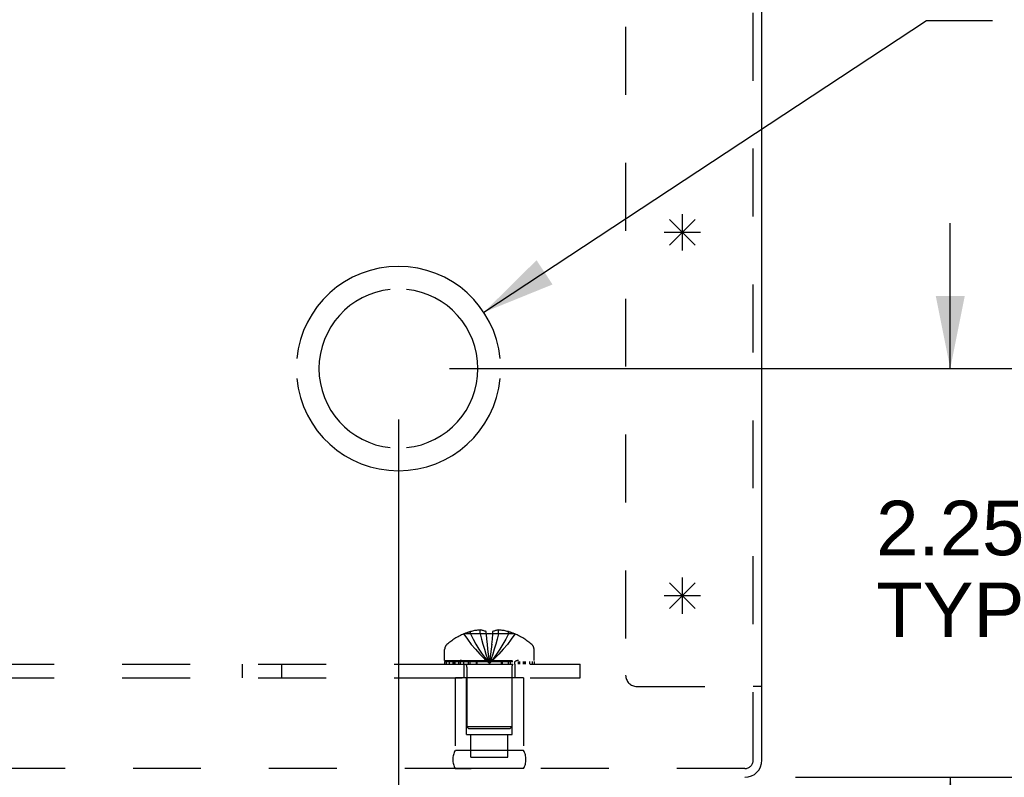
# Model space of a CAD drawing. Header units: inches. Extents: x 0 to 68, y 0 to 44.
# Tile 4 of 16: x 25.4 to 30.8, y 3.4 to 7.5. Entities that reach past the tile are written whole.
import ezdxf

# ---------------------------------------------------------------- set-up
doc = ezdxf.new("R2010")
doc.units = ezdxf.units.IN
doc.header["$LTSCALE"] = 3.74
doc.header["$MEASUREMENT"] = 0
doc.linetypes.add('HIDDEN', pattern=[0.2, 0.1, -0.1])
doc.layers.get('0').update_dxf_attribs({"linetype": 'CONTINUOUS'})
for name, color, linetype in [('DEFAULT_2', 8, 'HIDDEN'), ('DIMENSIONS', 7, 'CONTINUOUS'), ('OPEN', 7, 'CONTINUOUS'), ('SPOTWELDS', 7, 'CONTINUOUS'), ('SUBPANEL', 7, 'CONTINUOUS')]:
    doc.layers.add(name, color=color, linetype=linetype)
doc.styles.get("Standard").update_dxf_attribs({"font": 'arial.ttf'})
doc.dimstyles.new('DIMSTYLE_1', dxfattribs={"dimtxt": 0.3, "dimasz": 0.4, "dimexe": 0.09, "dimexo": 0.07, "dimgap": 0.0375, "dimtad": 0, "dimtih": 1, "dimtoh": 1, "dimzin": 4, "dimdsep": 46, "dimtxsty": 'Standard', "dimblk": '_FILLED', "dimblk1": '_FILLED', "dimblk2": '_FILLED', "dimcen": 0.09, "dimadec": 3, "dimazin": 1, "dimtfac": 1, "dimtdec": 3, "dimtofl": 0, "dimtmove": 0, "dimatfit": 3, "dimldrblk": '_FILLED', "dimfxl": 0, "dimtolj": 1, "dimtzin": 4, "dimarcsym": 0})
doc.dimstyles.get("Standard").update_dxf_attribs({"dimtxt": 0.34, "dimasz": 0.4, "dimexe": 0.09, "dimexo": 0.07, "dimgap": 0.09, "dimtad": 0, "dimtih": 1, "dimtoh": 1, "dimdec": 3, "dimzin": 4, "dimdsep": 46, "dimtxsty": 'Standard', "dimblk": '_FILLED', "dimblk1": '_FILLED', "dimblk2": '_FILLED', "dimcen": 0.09, "dimadec": 3, "dimazin": 1, "dimtp": 0.001, "dimtm": 0.001, "dimtfac": 1, "dimtdec": 3, "dimtofl": 0, "dimtmove": 0, "dimatfit": 3, "dimldrblk": '_FILLED', "dimfxl": 0, "dimtolj": 1, "dimtzin": 4, "dimarcsym": 0})

# ---------------------------------------------------------------- blocks, each defined once
blk = doc.blocks.new('_FILLED')
at = {"color": 0, "linetype": 'ByBlock'}
blk.add_solid([(0, 0), (-1, 0.2), (-1, -0.2)], dxfattribs=at)
blk = doc.blocks.new('*D18')
at = {"layer": 'DIMENSIONS', "color": 2, "linetype": 'Continuous'}
for p, q in [((30.4773, 5.6213), (30.4773, 6.4213)), ((27.7211, 5.6213), (30.8373, 5.6213)), ((29.6263, 3.3713), (30.8373, 3.3713)), ((30.4773, 3.3713), (30.4773, 2.5713))]:
    blk.add_line(p, q, dxfattribs=at)
at = {"layer": 'DIMENSIONS', "color": 2, "linetype": 'Continuous', "xscale": 0.4, "yscale": 0.4, "zscale": 0.4}
for p, rotation in [((30.4773, 5.6213), 270), ((30.4773, 3.3713), 90)]:
    blk.add_blockref('_FILLED', p, dxfattribs=dict(at, rotation=rotation))
at = {"layer": 'DIMENSIONS', "color": 2, "linetype": 'Continuous', "insert": (30.4773, 4.8938), "char_height": 0.3, "width": 0.815242, "attachment_point": 2, "line_spacing_factor": 0.9}
blk.add_mtext('2.25\\PTYP', dxfattribs=at)
blk = doc.blocks.new('*D19')
at = {"layer": 'DIMENSIONS', "color": 2, "linetype": 'Continuous'}
for p, q in [((27.4411, 5.3413), (27.4411, 2.4107)), ((29.4411, 3.1861), (29.4411, 2.4107)), ((27.4411, 2.7707), (26.6411, 2.7707)), ((29.4411, 2.7707), (30.2411, 2.7707))]:
    blk.add_line(p, q, dxfattribs=at)
at = {"layer": 'DIMENSIONS', "color": 2, "linetype": 'Continuous', "xscale": 0.4, "yscale": 0.4, "zscale": 0.4}
blk.add_blockref('_FILLED', (27.4411, 2.7707), dxfattribs=at)
at = {"layer": 'DIMENSIONS', "color": 2, "linetype": 'Continuous', "xscale": 0.4, "yscale": 0.4, "zscale": 0.4, "rotation": 180}
blk.add_blockref('_FILLED', (29.4411, 2.7707), dxfattribs=at)
at = {"layer": 'DIMENSIONS', "color": 2, "linetype": 'Continuous', "insert": (28.4411, 2.9207), "char_height": 0.3, "width": 0.815242, "attachment_point": 2, "line_spacing_factor": 0.9}
blk.add_mtext('2.00\\PTYP', dxfattribs=at)

msp = doc.modelspace()

# ---------------------------------------------------------------- linework, layer by layer
at = {"color": 3, "linetype": 'Continuous'}
msp.add_line((29.4411, 3.4661), (29.4411, 8.6803), dxfattribs=at)
at = {"color": 7, "linetype": 'Continuous'}
msp.add_line((29.4411, 3.8713), (29.3931, 3.8713), dxfattribs=at)
at = {"color": 3, "linetype": 'Continuous'}
msp.add_arc((29.3463, 3.4661), 0.0948, 270, 360, dxfattribs=at)
at = {"layer": 'DEFAULT_2', "color": 8, "linetype": 'HIDDEN'}
for p, q in [((29.3931, 3.4661), (29.3931, 9.3713)), ((28.6911, 8.9981), (28.6911, 3.9333)), ((27.8366, 4.1605), (27.8366, 4.1732)), ((27.8914, 4.1605), (27.8914, 4.1824)), ((27.9231, 4.1605), (27.9231, 4.1732)), ((27.9591, 4.1732), (27.9591, 4.1605)), ((27.9908, 4.1605), (27.9908, 4.1824)), ((28.0456, 4.1605), (28.0456, 4.1732)), ((27.8009, 4.1601), (27.8006, 4.1605)), ((27.8018, 4.1605), (27.8009, 4.1601)), ((27.9231, 4.1605), (27.8018, 4.1605)), ((27.9231, 4.1605), (27.9231, 4.1601)), ((27.9566, 4.1315), (27.9538, 4.1031)), ((27.9591, 4.1605), (27.9566, 4.1312)), ((28.0805, 4.1605), (27.9591, 4.1605)), ((27.9591, 4.1605), (27.9591, 4.1601)), ((28.0814, 4.1601), (28.0805, 4.1605)), ((28.0816, 4.1605), (28.0814, 4.1601)), ((27.6951, 4.0143), (27.6951, 4.0756)), ((28.1871, 4.0143), (28.1871, 4.0756)), ((27.6951, 4.0143), (28.1871, 4.0143)), ((27.6954, 4.0093), (28.1868, 4.0093)), ((27.6954, 3.9943), (27.6954, 4.0093)), ((27.7032, 4.0093), (27.7032, 3.9943)), ((27.721, 3.9943), (27.721, 4.0093)), ((27.7423, 3.9943), (27.7423, 4.0093)), ((27.7479, 4.0093), (27.7479, 3.9943)), ((27.7535, 3.9943), (27.7535, 4.0093)), ((27.7734, 3.9943), (27.7734, 4.0093)), ((27.7828, 3.9943), (27.7828, 4.0093)), ((27.801, 3.9943), (27.801, 4.0093)), ((27.8242, 4.0093), (27.8242, 3.9943)), ((27.8352, 3.9943), (27.8352, 4.0093)), ((27.8703, 3.9943), (27.8703, 4.0093)), ((27.8744, 3.9943), (27.8744, 4.0093)), ((27.9376, 4.0242), (27.9411, 3.9995)), ((27.9376, 4.0241), (27.9411, 3.9995)), ((28.0078, 3.9943), (28.0078, 4.0093)), ((28.0119, 4.0093), (28.0119, 3.9943)), ((28.0471, 3.9943), (28.0471, 4.0093)), ((28.058, 3.9943), (28.058, 4.0093)), ((28.0812, 3.9943), (28.0812, 4.0093)), ((28.0994, 4.0093), (28.0994, 3.9943)), ((28.1088, 3.9943), (28.1088, 4.0093)), ((28.1287, 3.9943), (28.1287, 4.0093)), ((28.1343, 3.9943), (28.1343, 4.0093)), ((28.1399, 3.9943), (28.1399, 4.0093)), ((28.1613, 4.0093), (28.1613, 3.9943)), ((28.179, 3.9943), (28.179, 4.0093)), ((28.1868, 4.0093), (28.1868, 3.9943)), ((27.6954, 3.9943), (28.1868, 3.9943)), ((27.8171, 3.9771), (27.8171, 3.6493)), ((28.0651, 3.9771), (28.0651, 3.6493)), ((28.1291, 3.9193), (27.7531, 3.9193)), ((27.7531, 3.9193), (27.7531, 3.5193)), ((27.8161, 3.6073), (27.8161, 3.9193)), ((28.0661, 3.6073), (28.0661, 3.9193)), ((28.1291, 3.9193), (28.1291, 3.5193)), ((28.7531, 3.8713), (29.3931, 3.8713)), ((28.0651, 3.6493), (27.8171, 3.6493)), ((27.8271, 3.6393), (27.8171, 3.6493)), ((27.8271, 3.6393), (28.0551, 3.6393)), ((28.0551, 3.6393), (28.0651, 3.6493)), ((27.8161, 3.6073), (28.0661, 3.6073)), ((27.8396, 3.4823), (27.8396, 3.6073)), ((28.0426, 3.4823), (28.0426, 3.6073)), ((28.1291, 3.5193), (27.7531, 3.5193)), ((27.8396, 3.4823), (28.0426, 3.4823)), ((29.3463, 3.4193), (17.5359, 3.4193)), ((28.1291, 3.4195), (27.7531, 3.4195)), ((27.7531, 3.4195), (27.8411, 3.4193)), ((28.1291, 3.4195), (28.0411, 3.4193))]:
    msp.add_line(p, q, dxfattribs=at)
for points in [[(27.8914, 4.1824), (27.8863, 4.182), (27.8812, 4.1815), (27.876, 4.181), (27.8708, 4.1803), (27.8654, 4.1795), (27.86, 4.1786), (27.8544, 4.1775), (27.8487, 4.1762), (27.8427, 4.1748), (27.8366, 4.1732)], [(27.9231, 4.1732), (27.919, 4.1751), (27.915, 4.1767), (27.911, 4.1781), (27.9071, 4.1793), (27.9032, 4.1803), (27.8993, 4.1812), (27.8954, 4.1819), (27.8914, 4.1824)], [(27.9908, 4.1824), (27.9869, 4.1819), (27.9829, 4.1812), (27.979, 4.1803), (27.9751, 4.1793), (27.9712, 4.1781), (27.9673, 4.1767), (27.9632, 4.1751), (27.9591, 4.1732)], [(28.0456, 4.1732), (28.0395, 4.1748), (28.0336, 4.1762), (28.0278, 4.1775), (28.0222, 4.1786), (28.0168, 4.1795), (28.0114, 4.1803), (28.0062, 4.181), (28.001, 4.1815), (27.9959, 4.182), (27.9908, 4.1824)], [(27.8009, 4.1601), (27.8205, 4.1312), (27.8417, 4.1031), (27.8643, 4.0759), (27.8884, 4.0496), (27.914, 4.0241), (27.9411, 3.9995)], [(27.8366, 4.1605), (27.8513, 4.1315), (27.867, 4.1034), (27.8839, 4.0761), (27.9018, 4.0497), (27.9209, 4.0242), (27.9411, 3.9995)], [(27.8914, 4.1605), (27.8984, 4.1315), (27.9059, 4.1034), (27.9139, 4.0761), (27.9224, 4.0497), (27.9315, 4.0242), (27.9411, 3.9995)], [(27.9591, 4.1601), (27.9531, 4.1603), (27.9471, 4.1605), (27.9411, 4.1605), (27.9351, 4.1605), (27.9291, 4.1603), (27.9231, 4.1601)], [(27.9231, 4.1605), (27.9256, 4.1315), (27.9283, 4.1034), (27.9313, 4.0761), (27.9343, 4.0497), (27.9376, 4.0241)], [(27.9231, 4.1601), (27.9257, 4.1312), (27.9284, 4.1031), (27.9313, 4.0759), (27.9344, 4.0496)], [(27.9908, 4.1605), (27.9838, 4.1315), (27.9763, 4.1034), (27.9683, 4.0761), (27.9598, 4.0497), (27.9507, 4.0242), (27.9411, 3.9995)], [(28.0456, 4.1605), (28.031, 4.1315), (28.0152, 4.1034), (27.9983, 4.0761), (27.9804, 4.0497), (27.9613, 4.0242), (27.9411, 3.9995)], [(28.0814, 4.1601), (28.0617, 4.1312), (28.0405, 4.1031), (28.0179, 4.0759), (27.9938, 4.0496), (27.9682, 4.0241), (27.9411, 3.9995)], [(27.9539, 4.1034), (27.9509, 4.0759), (27.9479, 4.0496), (27.9446, 4.0241), (27.9411, 3.9995)], [(27.951, 4.0761), (27.9479, 4.0497), (27.9446, 4.0242), (27.9411, 3.9995)]]:
    msp.add_lwpolyline(points, dxfattribs=at)
for centre, radius, start, end in [((27.9411, 3.8323), 0.3566, 107.0407, 113.0017), ((27.9411, 3.8323), 0.3566, 66.9983, 72.9593), ((27.9411, 3.8323), 0.357, 113.1727, 130.9334), ((27.9411, 3.8323), 0.357, 49.0666, 66.8273), ((27.7301, 4.0756), 0.035, 130.9334, 180), ((28.1521, 4.0756), 0.035, 0, 49.0666), ((27.7799, 3.9771), 0.0372, 59.9503, 90), ((28.1023, 3.9771), 0.0372, 90, 120.0497), ((27.7799, 3.9771), 0.0372, 0, 27.5399), ((28.1023, 3.9771), 0.0372, 152.4601, 180), ((28.7531, 3.9333), 0.062, 180, 270), ((27.8398, 3.4694), 0.1, 150.0508, 209.9492), ((28.0425, 3.4694), 0.1, 330.0508, 29.9492), ((29.3463, 3.4661), 0.0468, 270, 360)]:
    msp.add_arc(centre, radius, start, end, dxfattribs=at)
at = {"layer": 'OPEN', "color": 40, "linetype": 'Continuous'}
for radius, start, end in [(0.5625, 5.6112, 174.3888), (0.4375, 95.9037, 264.0963), (0.4375, 275.9037, 84.0963), (0.5625, 185.6112, 354.3888)]:
    msp.add_arc((27.4411, 5.6213), radius, start, end, dxfattribs=at)
at = {"layer": 'SPOTWELDS', "color": 40, "linetype": 'Continuous'}
for p, q in [((29.0036, 6.2713), (29.0036, 6.4713)), ((28.9329, 6.3006), (29.0743, 6.442)), ((28.9329, 6.442), (29.0743, 6.3006)), ((28.9036, 6.3713), (29.1036, 6.3713)), ((29.0036, 4.2713), (29.0036, 4.4713)), ((28.9329, 4.442), (29.0743, 4.3006)), ((28.9329, 4.3006), (29.0743, 4.442)), ((28.9036, 4.3713), (29.1036, 4.3713))]:
    msp.add_line(p, q, dxfattribs=at)
at = {"layer": 'SUBPANEL', "color": 8, "linetype": 'HIDDEN'}
for p, q in [((18.4411, 3.9943), (28.4411, 3.9943)), ((26.5821, 3.9193), (26.5821, 3.9943)), ((26.8001, 3.9193), (26.8001, 3.9943)), ((27.8006, 3.9943), (27.8006, 3.9193)), ((28.0816, 3.9943), (28.0816, 3.9193)), ((28.4411, 3.9193), (28.4411, 3.9943)), ((18.4411, 3.9193), (28.4411, 3.9193))]:
    msp.add_line(p, q, dxfattribs=at)

# ---------------------------------------------------------------- dimensions: what is measured, and where the dimension line sits
at = {"layer": 'DIMENSIONS', "color": 2, "linetype": 'Continuous'}
for base, p1, p2, angle, picture, middle in [((30.4773, 5.6213), (29.5563, 3.3713), (27.6511, 5.6213), 90, '*D18', (30.4773, 4.5188)), ((27.4411, 2.7707), (29.4411, 3.2561), (27.4411, 5.4113), 180, '*D19', (28.4411, 2.5457))]:
    dim = msp.add_linear_dim(base=base, p1=p1, p2=p2, angle=angle, text='<>\\PTYP', dimstyle='DIMSTYLE_1', dxfattribs=at)
    dim.commit()
    dim.dimension.update_dxf_attribs({"geometry": picture, "text_midpoint": middle, "dimtype": 160})

# ---------------------------------------------------------------- leaders
at = {"layer": 'DIMENSIONS', "color": 2, "linetype": 'Continuous', "annotation_type": 0, "has_hookline": 1, "hookline_direction": 1, "text_width": 8.6701}
msp.add_leader([(27.9108, 5.9309), (30.3473, 7.537), (30.7099, 7.537)], dimstyle='Standard', override={"dimtad": 0}, dxfattribs=at)

doc.saveas('drawing.dxf')
